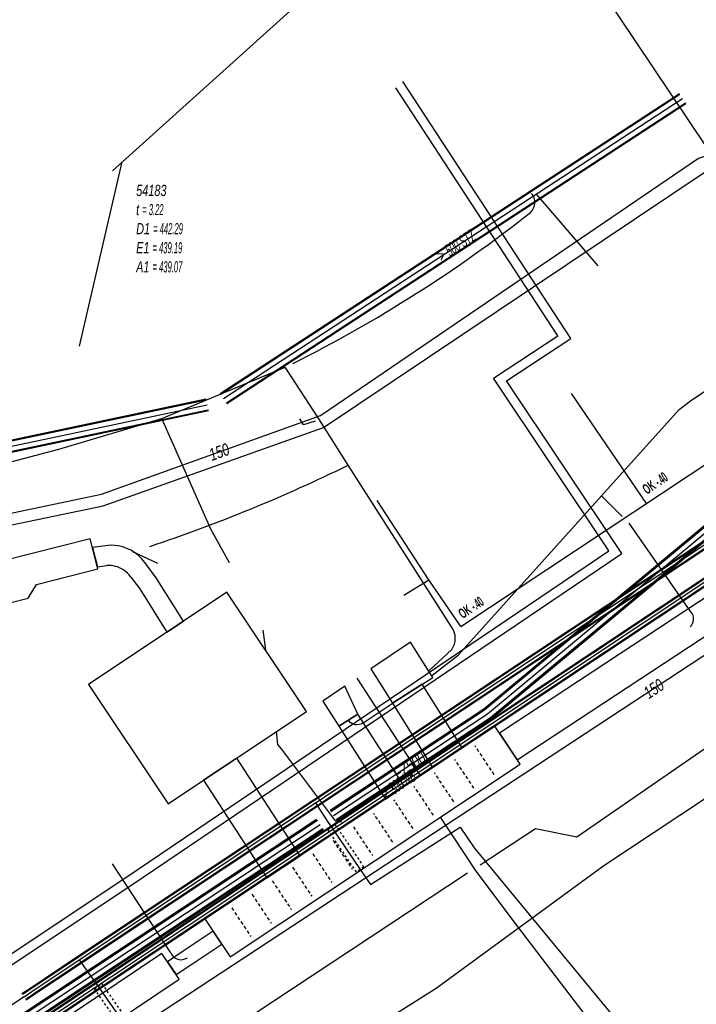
# Model space of a CAD drawing. Header units: metres. Extents: x 2695563 to 2696938, y 1260544 to 1262032.
# Tile 132 of 256: x 2695932 to 2695963, y 1261366 to 1261411. Entities that reach past the tile are written whole.
import ezdxf

# ---------------------------------------------------------------- set-up
doc = ezdxf.new("R2010")
doc.units = ezdxf.units.M
for name, pattern in [('AUSGEZOGEN', [0]), ('STRICHLINIE2_S3', [0.25, 0.15, -0.1]), ('VERDECKT2_S2', [0.18, 0.1, -0.08])]:
    doc.linetypes.add(name, pattern=pattern)
for name, color, linetype in [('AW_LK_ Haltung Text', 7, 'AUSGEZOGEN'), ('AW_LK_Haltung', 24, 'AUSGEZOGEN'), ('AW_LK_Normschacht Text', 24, 'AUSGEZOGEN'), ('EW_Hoehenpunkt_Text', 7, 'AUSGEZOGEN'), ('EW_LK_Bauwerk_FL_Linie_Punkt', 1, 'AUSGEZOGEN'), ('EW_LK_Trasseabs', 1, 'AUSGEZOGEN'), ('EW_LK_Trasserand', 1, 'AUSGEZOGEN'), ('FM_LK_SW_TRASSEKANTE', 94, 'AUSGEZOGEN'), ('FW_LK_Leitung', 200, 'AUSGEZOGEN'), ('GA_LK_Leitung', 32, 'AUSGEZOGEN'), ('GA_LK_Schutzrohr', 32, 'AUSGEZOGEN'), ('TV_LK_LEITUNG', 92, 'AUSGEZOGEN'), ('WA_LK_Leitung', 171, 'AUSGEZOGEN'), ('WA_LK_Leitung_Text', 171, 'AUSGEZOGEN')]:
    doc.layers.add(name, color=color, linetype=linetype)
doc.styles.add('ARIAL', font='arial.ttf')
doc.styles.add('ARIALNARROW', font='ARIALN.TTF')
pattern_1 = [(0, (2703955, 1269100), (4050, 4050), [4050, -4050]), (90, (2703955, 1269100), (-4050, 4050), [4050, -4050])]
pattern_2 = [(0, (2708005, 1273150), (6075, 6075), [6075, -6075]), (90, (2708005, 1273150), (-6075, 6075), [6075, -6075])]

# ---------------------------------------------------------------- blocks, each defined once
blk = doc.blocks.new('COMPLEXOBJECT_1847')
at = {"layer": 'EW_LK_Trasserand', "color": 1, "linetype": 'AUSGEZOGEN', "transparency": 33554687}
for points in [[(5935.518, 11387.36), (5934.812, 11387.27), (5935.039, 11386.393), (5935.46, 11386.445)], [(5938.921, 11383.933), (5937.689, 11385.899), (5937.223, 11386.521)], [(5936.543, 11385.928), (5936.947, 11385.389), (5938.172, 11383.431), (5938.921, 11383.933)]]:
    blk.add_lwpolyline(points, dxfattribs=at)
for centre, radius, start, end in [((5935.657, 11385.503), 1.862, 57.0152, 94.2818), ((5935.63, 11385.457), 1.916, 33.7492, 57.0872), ((5935.553, 11385.235), 1.213, 57.0149, 94.3761), ((5935.567, 11385.267), 1.178, 34.1021, 56.7726)]:
    blk.add_arc(centre, radius, start, end, dxfattribs=at)
blk = doc.blocks.new('COMPLEXOBJECT_1969')
at = {"layer": 'EW_LK_Trasseabs', "color": 1, "linetype": 'AUSGEZOGEN', "transparency": 33554687}
blk.add_line((5961.831, 11384.354), (5959.049, 11388.358), dxfattribs=at)
blk.add_arc((5961.487, 11384.031), 0.472, 310.771, 43.1681, dxfattribs=at)
blk = doc.blocks.new('COMPLEXOBJECT_1988')
at = {"layer": 'EW_LK_Trasseabs', "color": 1, "linetype": 'AUSGEZOGEN', "transparency": 33554687}
blk.add_line((5967.942, 11398.329), (5968.105, 11399.76), dxfattribs=at)
blk.add_lwpolyline([(5950.127, 11381.469), (5951.342, 11382.407), (5957.797, 11389.591), (5961.31, 11393.492), (5961.816, 11393.882), (5964.964, 11395.999), (5967.617, 11397.787)], dxfattribs=at)
blk.add_arc((5967.144, 11398.439), 0.805, 305.9539, 352.1497, dxfattribs=at)
blk = doc.blocks.new('COMPLEXOBJECT_1989')
at = {"layer": 'EW_LK_Trasseabs', "color": 1, "linetype": 'AUSGEZOGEN', "transparency": 33554687}
blk.add_line((5949.995, 11381.685), (5951.033, 11382.651), dxfattribs=at)
blk.add_lwpolyline([(5951.021, 11383.685), (5946.355, 11390.981), (5945.06, 11393.032)], dxfattribs=at)
blk.add_arc((5950.321, 11383.16), 0.875, 324.4611, 36.8687, dxfattribs=at)
blk = doc.blocks.new('COMPLEXOBJECT_1990')
at = {"layer": 'EW_LK_Trasseabs', "color": 1, "linetype": 'AUSGEZOGEN', "transparency": 33554687}
blk.add_lwpolyline([(5975.193, 11346.112), (5961.046, 11361.289), (5957.644, 11365.387), (5954.003, 11370.163)], dxfattribs=at)
blk = doc.blocks.new('COMPLEXOBJECT_2322')
at = {"layer": 'EW_LK_Trasseabs', "color": 1, "linetype": 'AUSGEZOGEN', "transparency": 33554687}
blk.add_line((5938.346, 11368.955), (5935.723, 11372.967), dxfattribs=at)
blk.add_arc((5938.817, 11369.155), 0.512, 203.0439, 304.5687, dxfattribs=at)
blk = doc.blocks.new('COMPLEXOBJECT_2361')
at = {"layer": 'EW_LK_Trasseabs', "color": 1, "linetype": 'AUSGEZOGEN', "transparency": 33554687}
for centre, radius, start, end in [((5954.165, 11402.851), 0.623, 313.9439, 40.699), ((5915.922, 11451.383), 62.409, 296.59475, 308.29444)]:
    blk.add_arc(centre, radius, start, end, dxfattribs=at)

msp = doc.modelspace()

# ---------------------------------------------------------------- hatches: boundary and pattern name
at = {"layer": 'EW_LK_Bauwerk_FL_Linie_Punkt', "lineweight": 18, "transparency": 33554687}
h = msp.add_hatch(dxfattribs=at)
h.set_pattern_fill('MUSTER', color=1, scale=4050, style=0, pattern_type=2)
h.set_pattern_definition(pattern_1)
h.paths.add_polyline_path([(2695928.17, 1261384.128), (2695929.758, 1261384.526), (2695930.388, 1261384.148), (2695932.885, 1261384.78), (2695933.26, 1261385.406), (2695936.034, 1261386.103), (2695935.682, 1261387.461), (2695927.809, 1261385.472)], flags=0)
h = msp.add_hatch(dxfattribs=at)
h.set_pattern_fill('MUSTER', color=1, scale=4050, style=0, pattern_type=2)
h.set_pattern_definition(pattern_1)
h.paths.add_polyline_path([(2695945.454, 1261379.662), (2695941.858, 1261385.053), (2695935.602, 1261380.88), (2695939.198, 1261375.489)], flags=0)
h = msp.add_hatch(dxfattribs=at)
h.set_pattern_fill('MUSTER', color=1, scale=4050, style=0, pattern_type=2)
h.set_pattern_definition(pattern_1)
h.paths.add_polyline_path([(2695942.004, 1261368.58), (2695955.091, 1261377.283), (2695953.947, 1261379.002), (2695940.863, 1261370.295)], flags=0)
h = msp.add_hatch(dxfattribs=at)
h.set_pattern_fill('MUSTER', color=1, scale=4050, style=0, pattern_type=2)
h.set_pattern_definition(pattern_1)
h.paths.add_polyline_path([(2695934.935, 1261366.054), (2695935.717, 1261364.893), (2695939.699, 1261367.574), (2695938.917, 1261368.735)], flags=0)
at = {"layer": 'EW_LK_Trasserand', "lineweight": 18, "transparency": 33554687}
h = msp.add_hatch(dxfattribs=at)
h.set_pattern_fill('MUSTER', color=1, scale=6075, style=0, pattern_type=2)
h.set_pattern_definition(pattern_2)
h.paths.add_polyline_path([(2695954.961, 1261377.475), (2695966.558, 1261385.113), (2695974.434, 1261390.301), (2695973.636, 1261391.512), (2695965.57, 1261386.199), (2695954.163, 1261378.686)], flags=0)
h = msp.add_hatch(dxfattribs=at)
h.set_pattern_fill('MUSTER', color=1, scale=6075, style=0, pattern_type=2)
h.set_pattern_definition(pattern_2)
h.paths.add_polyline_path([(2695939.891, 1261383.743), (2695938.659, 1261385.709), (2695938.193, 1261386.331), (2695938.179, 1261386.352), (2695938.164, 1261386.372), (2695938.15, 1261386.393), (2695938.135, 1261386.413), (2695938.12, 1261386.433), (2695938.104, 1261386.453), (2695938.089, 1261386.473), (2695938.073, 1261386.492), (2695938.056, 1261386.512), (2695938.04, 1261386.531), (2695938.023, 1261386.549), (2695938.006, 1261386.568), (2695937.989, 1261386.586), (2695937.971, 1261386.604), (2695937.954, 1261386.622), (2695937.936, 1261386.64), (2695937.918, 1261386.657), (2695937.899, 1261386.675), (2695937.881, 1261386.692), (2695937.862, 1261386.708), (2695937.843, 1261386.725), (2695937.823, 1261386.741), (2695937.804, 1261386.757), (2695937.784, 1261386.773), (2695937.764, 1261386.788), (2695937.744, 1261386.803), (2695937.724, 1261386.818), (2695937.704, 1261386.833), (2695937.683, 1261386.847), (2695937.662, 1261386.861), (2695937.641, 1261386.875), (2695937.608, 1261386.896), (2695937.575, 1261386.916), (2695937.541, 1261386.936), (2695937.506, 1261386.954), (2695937.472, 1261386.973), (2695937.437, 1261386.99), (2695937.401, 1261387.007), (2695937.366, 1261387.022), (2695937.33, 1261387.038), (2695937.293, 1261387.052), (2695937.257, 1261387.066), (2695937.22, 1261387.078), (2695937.183, 1261387.09), (2695937.145, 1261387.102), (2695937.108, 1261387.112), (2695937.07, 1261387.122), (2695937.032, 1261387.131), (2695936.993, 1261387.139), (2695936.955, 1261387.146), (2695936.917, 1261387.153), (2695936.878, 1261387.158), (2695936.839, 1261387.163), (2695936.8, 1261387.167), (2695936.761, 1261387.17), (2695936.722, 1261387.173), (2695936.683, 1261387.174), (2695936.644, 1261387.175), (2695936.605, 1261387.175), (2695936.566, 1261387.174), (2695936.527, 1261387.173), (2695936.488, 1261387.17), (2695935.782, 1261387.08), (2695936.009, 1261386.203), (2695936.43, 1261386.255), (2695936.455, 1261386.257), (2695936.481, 1261386.258), (2695936.506, 1261386.258), (2695936.532, 1261386.259), (2695936.557, 1261386.258), (2695936.583, 1261386.257), (2695936.608, 1261386.255), (2695936.634, 1261386.253), (2695936.659, 1261386.251), (2695936.685, 1261386.248), (2695936.71, 1261386.244), (2695936.735, 1261386.24), (2695936.76, 1261386.235), (2695936.785, 1261386.23), (2695936.81, 1261386.224), (2695936.835, 1261386.218), (2695936.859, 1261386.211), (2695936.884, 1261386.204), (2695936.908, 1261386.196), (2695936.932, 1261386.187), (2695936.956, 1261386.178), (2695936.98, 1261386.169), (2695937.003, 1261386.159), (2695937.027, 1261386.149), (2695937.05, 1261386.138), (2695937.073, 1261386.127), (2695937.095, 1261386.115), (2695937.118, 1261386.103), (2695937.14, 1261386.09), (2695937.161, 1261386.077), (2695937.183, 1261386.063), (2695937.196, 1261386.055), (2695937.208, 1261386.046), (2695937.22, 1261386.038), (2695937.232, 1261386.029), (2695937.245, 1261386.02), (2695937.257, 1261386.011), (2695937.268, 1261386.001), (2695937.28, 1261385.992), (2695937.292, 1261385.983), (2695937.303, 1261385.973), (2695937.315, 1261385.963), (2695937.326, 1261385.953), (2695937.337, 1261385.943), (2695937.348, 1261385.933), (2695937.359, 1261385.922), (2695937.369, 1261385.912), (2695937.38, 1261385.901), (2695937.39, 1261385.89), (2695937.401, 1261385.879), (2695937.411, 1261385.868), (2695937.421, 1261385.857), (2695937.431, 1261385.845), (2695937.441, 1261385.834), (2695937.45, 1261385.822), (2695937.46, 1261385.811), (2695937.469, 1261385.799), (2695937.478, 1261385.787), (2695937.487, 1261385.775), (2695937.496, 1261385.763), (2695937.504, 1261385.75), (2695937.513, 1261385.738), (2695937.917, 1261385.199), (2695939.142, 1261383.241)], flags=0)
h = msp.add_hatch(dxfattribs=at)
h.set_pattern_fill('MUSTER', color=1, scale=6075, style=0, pattern_type=2)
h.set_pattern_definition(pattern_2)
h.paths.add_polyline_path([(2695948.356, 1261381.592), (2695949.326, 1261380.043), (2695951.146, 1261381.198), (2695950.991, 1261381.453), (2695950.149, 1261382.798)], flags=0)
h = msp.add_hatch(dxfattribs=at)
h.set_pattern_fill('MUSTER', color=1, scale=6075, style=0, pattern_type=2)
h.set_pattern_definition(pattern_2)
h.paths.add_polyline_path([(2695947.76, 1261379.55), (2695947.185, 1261380.802), (2695946.186, 1261380.136), (2695946.902, 1261378.998)], flags=0)
h = msp.add_hatch(dxfattribs=at)
h.set_pattern_fill('MUSTER', color=1, scale=6075, style=0, pattern_type=2)
h.set_pattern_definition(pattern_2)
h.paths.add_polyline_path([(2695952.475, 1261378.027), (2695950.677, 1261380.9), (2695949.326, 1261380.043), (2695951.138, 1261377.133)], flags=0)
h = msp.add_hatch(dxfattribs=at)
h.set_pattern_fill('MUSTER', color=1, scale=6075, style=0, pattern_type=2)
h.set_pattern_definition(pattern_2)
h.paths.add_polyline_path([(2695949.865, 1261376.285), (2695947.76, 1261379.55), (2695946.902, 1261378.998), (2695949.015, 1261375.711)], flags=0)
h = msp.add_hatch(dxfattribs=at)
h.set_pattern_fill('MUSTER', color=1, scale=6075, style=0, pattern_type=2)
h.set_pattern_definition(pattern_2)
h.paths.add_polyline_path([(2695945.159, 1261373.151), (2695942.299, 1261377.557), (2695940.803, 1261376.559), (2695943.66, 1261372.157)], flags=0)
h = msp.add_hatch(dxfattribs=at)
h.set_pattern_fill('MUSTER', color=1, scale=6075, style=0, pattern_type=2)
h.set_pattern_definition(pattern_2)
h.paths.add_polyline_path([(2695941.231, 1261369.742), (2695939.882, 1261368.835), (2695939.171, 1261368.362), (2695939.558, 1261367.779), (2695940.271, 1261368.253), (2695941.619, 1261369.159)], flags=0)

# ---------------------------------------------------------------- linework, layer by layer
at = {"layer": 'AW_LK_Haltung', "color": 24, "linetype": 'AUSGEZOGEN', "transparency": 33554687}
for p, q in [((2695936.685, 1261404.086), (2695944.698, 1261411.307)), ((2695935.2, 1261396.161), (2695937.13, 1261404.488)), ((2695958.613, 1261399.798), (2695955.826, 1261403.033)), ((2695943.48, 1261383.339), (2695943.596, 1261382.445))]:
    msp.add_line(p, q, dxfattribs=at)
at = {"layer": 'AW_LK_Haltung', "linetype": 'AUSGEZOGEN', "transparency": 33554687}
for p, q in [((2695941.558, 1261394.032), (2695962.284, 1261407.576)), ((2695941.569, 1261394.015), (2695962.295, 1261407.559)), ((2695941.58, 1261393.999), (2695962.306, 1261407.543)), ((2695941.832, 1261393.613), (2695962.558, 1261407.157)), ((2695941.843, 1261393.597), (2695962.569, 1261407.141)), ((2695941.854, 1261393.58), (2695962.58, 1261407.124)), ((2695925.856, 1261360.733), (2695988.367, 1261402.31)), ((2695925.867, 1261360.717), (2695988.378, 1261402.294)), ((2695925.878, 1261360.7), (2695988.389, 1261402.277)), ((2695926.022, 1261360.484), (2695988.533, 1261402.061)), ((2695926.033, 1261360.467), (2695988.544, 1261402.044)), ((2695926.044, 1261360.451), (2695988.555, 1261402.028)), ((2695869.19, 1261378.624), (2695940.91, 1261393.785)), ((2695869.194, 1261378.605), (2695940.914, 1261393.766)), ((2695869.198, 1261378.585), (2695940.918, 1261393.746)), ((2695869.294, 1261378.135), (2695941.014, 1261393.296)), ((2695869.298, 1261378.115), (2695941.018, 1261393.276)), ((2695869.302, 1261378.096), (2695941.022, 1261393.257))]:
    msp.add_line(p, q, dxfattribs=at)
at = {"layer": 'AW_LK_Haltung', "color": 255, "transparency": 33554687}
for p, q in [((2695941.706, 1261393.806), (2695962.432, 1261407.35)), ((2695925.95, 1261360.592), (2695988.461, 1261402.169)), ((2695869.246, 1261378.36), (2695940.966, 1261393.521))]:
    msp.add_line(p, q, dxfattribs=at)
at = {"layer": 'AW_LK_Haltung', "color": 24, "linetype": 'AUSGEZOGEN', "transparency": 33554687}
for points in [[(2695944.072, 1261378.759), (2695944.143, 1261378.176), (2695944.302, 1261377.983)], [(2695944.302, 1261377.983), (2695946.75, 1261374.733), (2695947.044, 1261374.674)]]:
    msp.add_lwpolyline(points, dxfattribs=at)
at = {"layer": 'EW_LK_Bauwerk_FL_Linie_Punkt', "color": 1, "linetype": 'STRICHLINIE2_S3', "transparency": 33554687}
for p, q in [((2695953.926, 1261376.808), (2695953.06, 1261378.111)), ((2695953.01, 1261376.199), (2695952.144, 1261377.502)), ((2695952.094, 1261375.59), (2695951.228, 1261376.892)), ((2695951.178, 1261374.981), (2695950.312, 1261376.283)), ((2695950.262, 1261374.372), (2695949.397, 1261375.673)), ((2695949.346, 1261373.763), (2695948.481, 1261375.064)), ((2695947.565, 1261374.454), (2695948.43, 1261373.154)), ((2695946.649, 1261373.845), (2695947.514, 1261372.544)), ((2695945.734, 1261373.236), (2695946.598, 1261371.935)), ((2695944.818, 1261372.626), (2695945.682, 1261371.326)), ((2695943.902, 1261372.017), (2695944.766, 1261370.717)), ((2695942.986, 1261371.407), (2695943.85, 1261370.108)), ((2695942.071, 1261370.798), (2695942.934, 1261369.499))]:
    msp.add_line(p, q, dxfattribs=at)
at = {"layer": 'EW_LK_Bauwerk_FL_Linie_Punkt', "color": 1, "linetype": 'AUSGEZOGEN', "transparency": 33554687}
for points in [[(2695928.17, 1261384.128), (2695929.758, 1261384.526), (2695930.388, 1261384.148), (2695932.885, 1261384.78), (2695933.26, 1261385.406), (2695936.034, 1261386.103), (2695935.682, 1261387.461), (2695927.809, 1261385.472), (2695928.17, 1261384.128)], [(2695945.454, 1261379.662), (2695941.858, 1261385.053), (2695935.602, 1261380.88), (2695939.198, 1261375.489), (2695945.454, 1261379.662)], [(2695942.004, 1261368.58), (2695955.091, 1261377.283), (2695953.947, 1261379.002), (2695940.863, 1261370.295), (2695942.004, 1261368.58)], [(2695934.935, 1261366.054), (2695935.717, 1261364.893), (2695939.699, 1261367.574), (2695938.917, 1261368.735), (2695934.935, 1261366.054)]]:
    msp.add_lwpolyline(points, close=True, dxfattribs=at)
at = {"layer": 'EW_LK_Trasseabs', "color": 1, "linetype": 'AUSGEZOGEN', "transparency": 33554687}
for p, q in [((2695946.03, 1261392.842), (2695944.485, 1261395.215)), ((2695960.796, 1261389.06), (2695957.417, 1261394.027)), ((2695945.319, 1261392.616), (2695945.142, 1261392.885)), ((2695945.843, 1261392.783), (2695945.319, 1261392.616)), ((2695952.421, 1261383.508), (2695965.166, 1261391.957)), ((2695959.7, 1261388.472), (2695958.767, 1261389.401)), ((2695938.729, 1261386.349), (2695937.613, 1261386.88)), ((2695952.421, 1261383.508), (2695950.978, 1261385.618)), ((2695950.59, 1261376.768), (2695947.732, 1261381.175)), ((2695957.653, 1261374.002), (2695967.969, 1261381.141)), ((2695948, 1261379.157), (2695950.001, 1261380.471)), ((2695953.289, 1261372.732), (2695955.79, 1261374.38)), ((2695955.79, 1261374.38), (2695957.653, 1261374.002)), ((2695939.918, 1261363.921), (2695952.713, 1261372.374))]:
    msp.add_line(p, q, dxfattribs=at)
for points in [[(2695941.977, 1261386.382), (2695941.136, 1261387.901), (2695938.918, 1261392.893), (2695944.485, 1261395.215)], [(2695903.344, 1261384.688), (2695920.156, 1261388.293), (2695931.181, 1261390.708), (2695934.263, 1261391.515), (2695938.918, 1261392.893)], [(2695949.845, 1261384.915), (2695950.978, 1261385.618), (2695948.633, 1261389.198)], [(2695954.973, 1261369.973), (2695953.108, 1261372.454), (2695951.501, 1261374.892)]]:
    msp.add_lwpolyline(points, dxfattribs=at)
for centre, radius, start, end in [((2695915.69, 1261455.21), 71.767, 288.4293, 296.155), ((2695947.727, 1261379.568), 0.493, 216.5581, 303.6018)]:
    msp.add_arc(centre, radius, start, end, dxfattribs=at)
at = {"layer": 'EW_LK_Trasserand', "color": 1, "linetype": 'AUSGEZOGEN', "transparency": 33554687}
for points in [[(2695954.961, 1261377.475), (2695966.558, 1261385.113), (2695974.434, 1261390.301), (2695973.636, 1261391.512), (2695965.57, 1261386.199), (2695954.163, 1261378.686), (2695954.961, 1261377.475)], [(2695948.356, 1261381.592), (2695949.326, 1261380.043), (2695951.146, 1261381.198), (2695950.991, 1261381.453), (2695950.149, 1261382.798), (2695948.356, 1261381.592)], [(2695947.76, 1261379.55), (2695947.185, 1261380.802), (2695946.186, 1261380.136), (2695946.902, 1261378.998), (2695947.76, 1261379.55)], [(2695952.475, 1261378.027), (2695950.677, 1261380.9), (2695949.326, 1261380.043), (2695951.138, 1261377.133), (2695952.475, 1261378.027)], [(2695949.865, 1261376.285), (2695947.76, 1261379.55), (2695946.902, 1261378.998), (2695949.015, 1261375.711), (2695949.865, 1261376.285)], [(2695945.159, 1261373.151), (2695942.299, 1261377.557), (2695940.803, 1261376.559), (2695943.66, 1261372.157), (2695945.159, 1261373.151)], [(2695941.231, 1261369.742), (2695939.882, 1261368.835), (2695939.171, 1261368.362), (2695939.558, 1261367.779), (2695940.271, 1261368.253), (2695941.619, 1261369.159), (2695941.231, 1261369.742)]]:
    msp.add_lwpolyline(points, close=True, dxfattribs=at)
at = {"layer": 'FM_LK_SW_TRASSEKANTE', "color": 94, "linetype": 'AUSGEZOGEN', "transparency": 33554687}
msp.add_lwpolyline([(2695998.86, 1261385.704), (2695993.437, 1261391.236), (2695965.141, 1261402.745), (2695957.1, 1261414.75), (2695954.393, 1261418.963), (2695937.82, 1261443.97)], dxfattribs=at)
at = {"layer": 'FW_LK_Leitung', "color": 200, "linetype": 'AUSGEZOGEN', "transparency": 33554687}
for points in [[(2695891.845, 1261330.959), (2695890.363, 1261333.317), (2695886.835, 1261338.553), (2695889.002, 1261340.057), (2695904.964, 1261350.579), (2695920.961, 1261361.286), (2695937.842, 1261372.537), (2695959.093, 1261386.924), (2695953.892, 1261394.72), (2695956.793, 1261396.641), (2695949.479, 1261407.838)], [(2695892.181, 1261331.177), (2695890.72, 1261333.549), (2695887.422, 1261338.443), (2695889.24, 1261339.705), (2695905.199, 1261350.224), (2695921.197, 1261360.932), (2695938.078, 1261372.184), (2695959.68, 1261386.809), (2695954.482, 1261394.601), (2695957.38, 1261396.52), (2695949.8, 1261408.123)]]:
    msp.add_lwpolyline(points, dxfattribs=at)
at = {"layer": 'GA_LK_Leitung', "linetype": 'AUSGEZOGEN', "transparency": 33554687}
for p, q in [((2695945.759, 1261375.674), (2695991.557, 1261406.101)), ((2695945.769, 1261375.658), (2695991.567, 1261406.085)), ((2695945.779, 1261375.642), (2695991.577, 1261406.069)), ((2695945.925, 1261375.424), (2695991.723, 1261405.851)), ((2695945.935, 1261375.408), (2695991.733, 1261405.835)), ((2695945.945, 1261375.392), (2695991.743, 1261405.819)), ((2695935.086, 1261368.583), (2695945.759, 1261375.674)), ((2695935.097, 1261368.568), (2695945.769, 1261375.658)), ((2695935.107, 1261368.552), (2695945.779, 1261375.642)), ((2695935.253, 1261368.334), (2695945.925, 1261375.424)), ((2695935.263, 1261368.318), (2695945.935, 1261375.408)), ((2695935.274, 1261368.303), (2695945.945, 1261375.392)), ((2695932.956, 1261367.159), (2695935.086, 1261368.583)), ((2695932.967, 1261367.144), (2695935.097, 1261368.568)), ((2695932.977, 1261367.128), (2695935.107, 1261368.552)), ((2695933.123, 1261366.91), (2695935.253, 1261368.334)), ((2695933.133, 1261366.894), (2695935.263, 1261368.318)), ((2695933.144, 1261366.879), (2695935.274, 1261368.303)), ((2695932.603, 1261366.923), (2695932.956, 1261367.159)), ((2695932.614, 1261366.908), (2695932.967, 1261367.144)), ((2695932.624, 1261366.892), (2695932.977, 1261367.128)), ((2695932.77, 1261366.674), (2695933.123, 1261366.91)), ((2695932.78, 1261366.658), (2695933.133, 1261366.894)), ((2695932.791, 1261366.643), (2695933.144, 1261366.879))]:
    msp.add_line(p, q, dxfattribs=at)
at = {"layer": 'GA_LK_Leitung', "color": 255, "linetype": 'AUSGEZOGEN', "transparency": 33554687}
for p, q in [((2695945.852, 1261375.533), (2695991.65, 1261405.96)), ((2695935.18, 1261368.443), (2695945.852, 1261375.533)), ((2695933.05, 1261367.019), (2695935.18, 1261368.443)), ((2695932.697, 1261366.783), (2695933.05, 1261367.019))]:
    msp.add_line(p, q, dxfattribs=at)
at = {"layer": 'GA_LK_Leitung', "color": 32, "linetype": 'AUSGEZOGEN', "transparency": 33554687}
for points in [[(2695800.392, 1261360.316), (2695818.038, 1261364.006), (2695822.044, 1261364.861), (2695835.45, 1261367.629), (2695853.887, 1261371.559), (2695887.563, 1261378.677), (2695916.357, 1261384.81), (2695936.263, 1261388.959), (2695946.214, 1261392.499), (2695963.5, 1261404.076), (2695969.89, 1261405.928), (2695976.248, 1261406.029), (2695984.804, 1261402.593), (2695991.519, 1261395.725), (2695995.33, 1261399.381), (2695995.607, 1261399.093), (2695995.704, 1261398.992)], [(2695945.852, 1261375.533), (2695946.144, 1261375.085), (2695946.287, 1261374.865), (2695946.428, 1261374.654), (2695946.573, 1261374.441), (2695947.87, 1261372.53), (2695948.336, 1261371.843), (2695952.384, 1261374.434), (2695953.016, 1261373.51), (2695962.769, 1261361.687), (2695975.157, 1261348.146), (2695975.748, 1261347.454), (2695975.913, 1261347.266), (2695977.397, 1261345.583), (2695977.715, 1261345.247), (2695978.021, 1261344.232), (2695987.438, 1261339.219), (2695987.869, 1261338.164)], [(2695935.18, 1261368.443), (2695935.476, 1261368.034), (2695936.046, 1261367.247), (2695937.47, 1261365.2), (2695938.307, 1261364.053)], [(2695932.697, 1261366.783), (2695932.034, 1261366.34), (2695931.31, 1261365.857), (2695931.028, 1261365.668), (2695930.171, 1261365.096), (2695928.913, 1261364.256)]]:
    msp.add_lwpolyline(points, dxfattribs=at)
at = {"layer": 'GA_LK_Schutzrohr', "color": 32, "linetype": 'VERDECKT2_S2', "transparency": 33554687}
for points in [[(2695946.573, 1261374.441), (2695946.738, 1261374.553), (2695948.035, 1261372.642), (2695947.87, 1261372.53), (2695947.704, 1261372.417), (2695946.407, 1261374.329), (2695946.573, 1261374.441)], [(2695935.882, 1261367.133), (2695936.21, 1261367.361), (2695937.634, 1261365.314), (2695937.306, 1261365.086), (2695935.882, 1261367.133)]]:
    msp.add_lwpolyline(points, close=True, dxfattribs=at)
at = {"layer": 'TV_LK_LEITUNG', "color": 92, "linetype": 'AUSGEZOGEN', "transparency": 33554687}
msp.add_lwpolyline([(2695969.566, 1261378.221), (2695968.013, 1261378.751), (2695958.879, 1261372.686), (2695951.307, 1261367.153), (2695936.589, 1261357.863), (2695937.363, 1261356.697)], dxfattribs=at)
at = {"layer": 'WA_LK_Leitung', "linetype": 'AUSGEZOGEN', "transparency": 33554687}
for p, q in [((2695975.757, 1261398.328), (2695953.452, 1261379.776)), ((2695975.777, 1261398.304), (2695953.471, 1261379.751)), ((2695975.797, 1261398.28), (2695953.489, 1261379.726)), ((2695976.077, 1261397.944), (2695953.751, 1261379.374)), ((2695976.097, 1261397.92), (2695953.769, 1261379.349)), ((2695976.117, 1261397.896), (2695953.788, 1261379.324)), ((2695953.452, 1261379.776), (2695946.514, 1261375.19)), ((2695953.471, 1261379.751), (2695946.531, 1261375.164)), ((2695953.489, 1261379.726), (2695946.548, 1261375.137)), ((2695953.751, 1261379.374), (2695946.79, 1261374.773)), ((2695953.769, 1261379.349), (2695946.807, 1261374.746)), ((2695953.788, 1261379.324), (2695946.824, 1261374.72)), ((2695945.905, 1261374.787), (2695880.097, 1261331.283)), ((2695945.922, 1261374.761), (2695880.114, 1261331.257)), ((2695945.939, 1261374.734), (2695880.131, 1261331.23)), ((2695946.181, 1261374.37), (2695880.373, 1261330.866)), ((2695946.198, 1261374.343), (2695880.39, 1261330.839)), ((2695946.215, 1261374.317), (2695880.407, 1261330.813))]:
    msp.add_line(p, q, dxfattribs=at)
at = {"layer": 'WA_LK_Leitung', "color": 255, "linetype": 'AUSGEZOGEN', "transparency": 33554687}
for p, q in [((2695975.937, 1261398.112), (2695953.62, 1261379.55)), ((2695953.62, 1261379.55), (2695946.669, 1261374.955)), ((2695946.06, 1261374.552), (2695880.252, 1261331.048))]:
    msp.add_line(p, q, dxfattribs=at)
at = {"layer": 'WA_LK_Leitung', "color": 7, "linetype": 'AUSGEZOGEN', "transparency": 33554687}
for points in [[(2695781.007, 1261356.667), (2695790.243, 1261358.632), (2695794.076, 1261359.483), (2695798.651, 1261360.449), (2695818.405, 1261364.614), (2695822.281, 1261365.449), (2695834.766, 1261368.271), (2695854.245, 1261372.205), (2695858.672, 1261373.143), (2695868.6, 1261375.283), (2695885.597, 1261378.819), (2695910.29, 1261384.023), (2695916.731, 1261385.406), (2695936.187, 1261389.481), (2695946.088, 1261393.037), (2695963.14, 1261404.657), (2695967.152, 1261405.885), (2695967.803, 1261406.084)], [(2695982.006, 1261394.418), (2695981.83, 1261394.303), (2695937.97, 1261365.473), (2695936.909, 1261364.775)]]:
    msp.add_lwpolyline(points, dxfattribs=at)

# ---------------------------------------------------------------- block references
at = {"layer": 'EW_LK_Trasseabs', "color": 1, "linetype": 'AUSGEZOGEN', "lineweight": -3, "transparency": 33554687}
for name in ['COMPLEXOBJECT_2361', 'COMPLEXOBJECT_1988', 'COMPLEXOBJECT_1989', 'COMPLEXOBJECT_1969', 'COMPLEXOBJECT_2322', 'COMPLEXOBJECT_1990']:
    msp.add_blockref(name, (2690000.97, 1249999.81), dxfattribs=at)
at = {"layer": 'EW_LK_Trasserand', "color": 1, "linetype": 'AUSGEZOGEN', "lineweight": -3, "transparency": 33554687}
msp.add_blockref('COMPLEXOBJECT_1847', (2690000.97, 1249999.81), dxfattribs=at)

# ---------------------------------------------------------------- texts
at = {"layer": 'AW_LK_ Haltung Text', "color": 24, "transparency": 33554687, "char_height": 0.55705, "attachment_point": 5, "style": 'ARIAL'}
for s, insert, width, rotation in [('\\A1;{\\fArial|i1|b0;\\H0.557054;\\W0.700000;\\C24;> \\W0.490000;500 STZ}\\P', (2695952.197, 1261400.7), 2.75543, 32.9877), ('\\A1;{\\fArial|i1|b0;\\H0.557054;\\W0.700000;\\C24;> \\W0.490000;300 NB}\\P', (2695949.575, 1261376.351), 2.48945, 33.3639)]:
    msp.add_mtext(s, dxfattribs=dict(at, insert=insert, width=width, rotation=rotation))
at = {"layer": 'AW_LK_Normschacht Text', "color": 24, "transparency": 33554687, "insert": (2695937.758, 1261403.455), "char_height": 0.50641, "width": 2.84242, "attachment_point": 1, "line_spacing_factor": 1.024096, "style": 'ARIAL'}
msp.add_mtext('\\A1;{\\fArial|i1|b0;\\H0.506413;\\W0.696409;\\C24;54183}\\P{\\fArial|i1|b0;\\H0.505000;\\W0.696409;\\C24;t \\W0.487486;= 3.22}\\P{\\fArial|i1|b0;\\H0.505000;\\W0.696409;\\C24;D1 \\W0.487486;= 442.29}\\P{\\fArial|i1|b0;\\H0.505000;\\W0.696409;\\C24;E1 \\W0.487486;= 439.19}\\P{\\fArial|i1|b0;\\H0.505000;\\W0.696409;\\C24;A1 \\W0.487486;= 439.07}\\P', dxfattribs=at)
at = {"layer": 'EW_Hoehenpunkt_Text', "color": 1, "transparency": 33554687, "char_height": 0.45675, "width": 1.44034, "attachment_point": 4, "style": 'ARIALNARROW'}
for insert, rotation in [((2695960.689, 1261389.639), 34.2207), ((2695952.375, 1261384.025), 33.7041)]:
    msp.add_mtext('\\A1;{\\fArial Narrow|i0|b1;\\H0.456750;\\W0.700000;\\C1;OK \\W0.490000;-.40}\\P', dxfattribs=dict(at, insert=insert, rotation=rotation))
at = {"layer": 'WA_LK_Leitung_Text', "color": 7, "transparency": 33554687, "char_height": 0.55426, "attachment_point": 5, "style": 'ARIAL'}
for s, insert, width, rotation in [('\\A1;{\\fArial|i1|b0;\\H0.554263;\\W0.700000;\\C7;150}\\P', (2695941.507, 1261391.386), 1.10014, 19.7559), ('\\A1;{\\fArial|i1|b0;\\H0.554263;\\W0.700000;\\C7;150}\\P', (2695961.13, 1261380.689), 1.10014, 33.318), ('\\A1;{\\fArial|i1|b0;\\H0.554263;\\W0.700000;\\C7;FZ500}\\P', (2695950.099, 1261377.215), 1.76538, 33.4674)]:
    msp.add_mtext(s, dxfattribs=dict(at, insert=insert, width=width, rotation=rotation))

doc.saveas('drawing.dxf')
